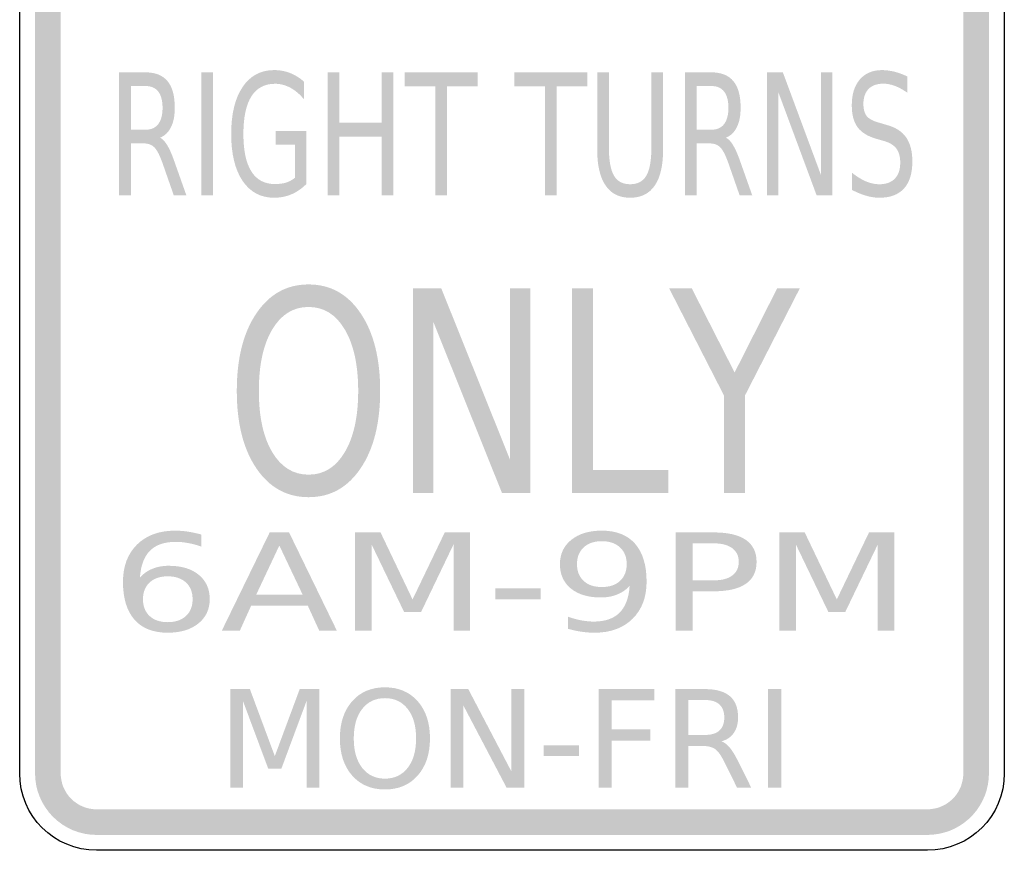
# Model space of a CAD drawing. Header units: inches. Extents: x -0.5 to 0.5, y -0.9 to 0.9.
# Tile 1 of 2: x -0.5 to 0.5, y -0.9 to -0.06. Entities that reach past the tile are written whole.
import ezdxf

# ---------------------------------------------------------------- set-up
doc = ezdxf.new("R2010")
doc.units = ezdxf.units.IN
doc.header["$MEASUREMENT"] = 0

msp = doc.modelspace()

# ---------------------------------------------------------------- hatches: boundary and pattern name
for points in [[(-0.4583, -0.8255), (-0.4583, 0.8255), (-0.4844, 0.8255), (-0.4844, -0.8255), (-0.4583, -0.8255)], [(0.4583, 0.8255), (0.4583, -0.8255), (0.4844, -0.8255), (0.4844, 0.8255), (0.4583, 0.8255)], [(-0.3156, -0.1131), (-0.3037, -0.1131), (-0.3037, -0.2381), (-0.3156, -0.2381), (-0.3156, -0.1131)], [(-0.1872, -0.1131), (-0.1753, -0.1131), (-0.1753, -0.1643), (-0.1323, -0.1643), (-0.1323, -0.1131), (-0.1204, -0.1131), (-0.1204, -0.2381), (-0.1323, -0.2381), (-0.1323, -0.1786), (-0.1753, -0.1786), (-0.1753, -0.2381), (-0.1872, -0.2381), (-0.1872, -0.1131)], [(-0.1089, -0.1131), (-0.0349, -0.1131), (-0.0349, -0.1273), (-0.066, -0.1273), (-0.066, -0.2381), (-0.0778, -0.2381), (-0.0778, -0.1273), (-0.1089, -0.1273), (-0.1089, -0.1131)], [(0.0025, -0.1131), (0.0765, -0.1131), (0.0765, -0.1273), (0.0454, -0.1273), (0.0454, -0.2381), (0.0336, -0.2381), (0.0336, -0.1273), (0.0025, -0.1273), (0.0025, -0.1131)], [(0.2591, -0.1131), (0.2751, -0.1131), (0.3139, -0.2177), (0.3139, -0.1131), (0.3254, -0.1131), (0.3254, -0.2381), (0.3094, -0.2381), (0.2706, -0.1335), (0.2706, -0.2381), (0.2591, -0.2381), (0.2591, -0.1131)], [(-0.1006, -0.3324), (-0.0719, -0.3324), (-0.002, -0.5067), (-0.002, -0.3324), (0.0186, -0.3324), (0.0186, -0.5407), (-0.0101, -0.5407), (-0.08, -0.3664), (-0.08, -0.5407), (-0.1006, -0.5407), (-0.1006, -0.3324)], [(0.0609, -0.3324), (0.0822, -0.3324), (0.0822, -0.517), (0.1588, -0.517), (0.1588, -0.5407), (0.0609, -0.5407), (0.0609, -0.3324)], [(0.1595, -0.3324), (0.1825, -0.3324), (0.2261, -0.4181), (0.2694, -0.3324), (0.2924, -0.3324), (0.2366, -0.4415), (0.2366, -0.5407), (0.2153, -0.5407), (0.2153, -0.4415), (0.1595, -0.3324)], [(-0.1593, -0.5806), (-0.1335, -0.5806), (-0.101, -0.6487), (-0.0683, -0.5806), (-0.0426, -0.5806), (-0.0426, -0.6806), (-0.0594, -0.6806), (-0.0594, -0.5928), (-0.0923, -0.6614), (-0.1096, -0.6614), (-0.1426, -0.5928), (-0.1426, -0.6806), (-0.1593, -0.6806), (-0.1593, -0.5806)], [(0.2716, -0.5806), (0.2973, -0.5806), (0.3299, -0.6487), (0.3626, -0.5806), (0.3883, -0.5806), (0.3883, -0.6806), (0.3715, -0.6806), (0.3715, -0.5928), (0.3385, -0.6614), (0.3213, -0.6614), (0.2883, -0.5928), (0.2883, -0.6806), (0.2716, -0.6806), (0.2716, -0.5806)], [(-0.0169, -0.6375), (0.0291, -0.6375), (0.0291, -0.6485), (-0.0169, -0.6485), (-0.0169, -0.6375)], [(-0.2861, -0.7398), (-0.2662, -0.7398), (-0.2409, -0.8079), (-0.2156, -0.7398), (-0.1957, -0.7398), (-0.1957, -0.8398), (-0.2087, -0.8398), (-0.2087, -0.752), (-0.2342, -0.8206), (-0.2476, -0.8206), (-0.2732, -0.752), (-0.2732, -0.8398), (-0.2861, -0.8398), (-0.2861, -0.7398)], [(-0.0624, -0.7398), (-0.0444, -0.7398), (-0.0006, -0.8235), (-0.0006, -0.7398), (0.0124, -0.7398), (0.0124, -0.8398), (-0.0056, -0.8398), (-0.0495, -0.7562), (-0.0495, -0.8398), (-0.0624, -0.8398), (-0.0624, -0.7398)], [(0.0879, -0.7398), (0.1447, -0.7398), (0.1447, -0.7512), (0.1013, -0.7512), (0.1013, -0.7807), (0.1405, -0.7807), (0.1405, -0.7921), (0.1013, -0.7921), (0.1013, -0.8398), (0.0879, -0.8398), (0.0879, -0.7398)], [(0.26, -0.7398), (0.2734, -0.7398), (0.2734, -0.8398), (0.26, -0.8398), (0.26, -0.7398)], [(0.0322, -0.7968), (0.0679, -0.7968), (0.0679, -0.8077), (0.0322, -0.8077), (0.0322, -0.7968)], [(-0.4844, -0.8255), (-0.4841, -0.8316), (-0.4832, -0.8377), (-0.4817, -0.8437), (-0.4796, -0.8494), (-0.477, -0.855), (-0.4738, -0.8602), (-0.4702, -0.8652), (-0.4661, -0.8697), (-0.4615, -0.8738), (-0.4566, -0.8775), (-0.4513, -0.8806), (-0.4458, -0.8833), (-0.44, -0.8853), (-0.4341, -0.8868), (-0.428, -0.8877), (-0.4219, -0.888), (-0.4219, -0.862), (-0.4254, -0.8618), (-0.429, -0.8613), (-0.4325, -0.8604), (-0.4358, -0.8592), (-0.4391, -0.8577), (-0.4421, -0.8558), (-0.445, -0.8537), (-0.4477, -0.8513), (-0.4501, -0.8486), (-0.4522, -0.8458), (-0.454, -0.8427), (-0.4556, -0.8395), (-0.4568, -0.8361), (-0.4576, -0.8326), (-0.4582, -0.8291), (-0.4583, -0.8255), (-0.4844, -0.8255)], [(0.4219, -0.888), (0.4276, -0.8877), (0.4334, -0.8869), (0.439, -0.8856), (0.4445, -0.8838), (0.4497, -0.8815), (0.4548, -0.8786), (0.4595, -0.8754), (0.464, -0.8717), (0.4681, -0.8676), (0.4718, -0.8632), (0.475, -0.8584), (0.4778, -0.8534), (0.4802, -0.8481), (0.482, -0.8426), (0.4833, -0.837), (0.4841, -0.8313), (0.4844, -0.8255), (0.4583, -0.8255), (0.4582, -0.8289), (0.4577, -0.8322), (0.4569, -0.8355), (0.4559, -0.8387), (0.4545, -0.8418), (0.4529, -0.8447), (0.451, -0.8475), (0.4488, -0.8501), (0.4464, -0.8525), (0.4438, -0.8546), (0.4411, -0.8565), (0.4381, -0.8581), (0.435, -0.8595), (0.4319, -0.8606), (0.4286, -0.8613), (0.4252, -0.8618), (0.4219, -0.862), (0.4219, -0.888)], [(0.4219, -0.862), (-0.4219, -0.862), (-0.4219, -0.888), (0.4219, -0.888), (0.4219, -0.862)]]:
    msp.add_hatch(color=7).paths.add_polyline_path(points)
h = msp.add_hatch(color=7)
edge = h.paths.add_edge_path()
edge.add_spline(control_points=[(-0.3575, -0.1795), (-0.3549, -0.1807), (-0.3524, -0.1833), (-0.35, -0.1874), (-0.3476, -0.1914), (-0.3452, -0.1969), (-0.3428, -0.2039)], knot_values=[0, 0, 0, 0, 1, 1, 1, 2, 2, 2, 2], degree=3, periodic=0)
edge.add_line((-0.3428, -0.2039), (-0.3307, -0.2381))
edge.add_line((-0.3307, -0.2381), (-0.3435, -0.2381))
edge.add_line((-0.3435, -0.2381), (-0.3547, -0.206))
edge.add_spline(control_points=[(-0.3547, -0.206), (-0.3576, -0.1977), (-0.3604, -0.1921), (-0.3631, -0.1894), (-0.3658, -0.1866), (-0.3695, -0.1853), (-0.3742, -0.1853)], knot_values=[0, 0, 0, 0, 1, 1, 1, 2, 2, 2, 2], degree=3, periodic=0)
edge.add_line((-0.3742, -0.1853), (-0.3871, -0.1853))
edge.add_line((-0.3871, -0.1853), (-0.3871, -0.2381))
edge.add_line((-0.3871, -0.2381), (-0.399, -0.2381))
edge.add_line((-0.399, -0.2381), (-0.399, -0.1131))
edge.add_line((-0.399, -0.1131), (-0.3722, -0.1131))
edge.add_spline(control_points=[(-0.3722, -0.1131), (-0.3622, -0.1131), (-0.3547, -0.1161), (-0.3498, -0.1221), (-0.3449, -0.128), (-0.3425, -0.137), (-0.3425, -0.1491), (-0.3425, -0.157), (-0.3437, -0.1635), (-0.3463, -0.1687), (-0.3488, -0.1739), (-0.3525, -0.1775), (-0.3575, -0.1795)], knot_values=[0, 0, 0, 0, 1, 1, 1, 2, 2, 2, 3, 3, 3, 4, 4, 4, 4], degree=3, periodic=0)
edge = h.paths.add_edge_path(flags=0)
edge.add_line((-0.3871, -0.127), (-0.3871, -0.1714))
edge.add_line((-0.3871, -0.1714), (-0.3722, -0.1714))
edge.add_spline(control_points=[(-0.3722, -0.1714), (-0.3665, -0.1714), (-0.3622, -0.1695), (-0.3593, -0.1657), (-0.3564, -0.1619), (-0.3549, -0.1564), (-0.3549, -0.1491), (-0.3549, -0.1418), (-0.3564, -0.1363), (-0.3593, -0.1326), (-0.3622, -0.1288), (-0.3665, -0.127), (-0.3722, -0.127)], knot_values=[0, 0, 0, 0, 1, 1, 1, 2, 2, 2, 3, 3, 3, 4, 4, 4, 4], degree=3, periodic=0)
edge.add_line((-0.3722, -0.127), (-0.3871, -0.127))
h = msp.add_hatch(color=7)
edge = h.paths.add_edge_path()
edge.add_line((-0.2205, -0.2203), (-0.2205, -0.1867))
edge.add_line((-0.2205, -0.1867), (-0.2399, -0.1867))
edge.add_line((-0.2399, -0.1867), (-0.2399, -0.1728))
edge.add_line((-0.2399, -0.1728), (-0.2088, -0.1728))
edge.add_line((-0.2088, -0.1728), (-0.2088, -0.2265))
edge.add_spline(control_points=[(-0.2088, -0.2265), (-0.2133, -0.2311), (-0.2184, -0.2346), (-0.2239, -0.237), (-0.2294, -0.2393), (-0.2353, -0.2405), (-0.2416, -0.2405), (-0.2552, -0.2405), (-0.2659, -0.2348), (-0.2736, -0.2234), (-0.2813, -0.212), (-0.2852, -0.1961), (-0.2852, -0.1757), (-0.2852, -0.1553), (-0.2813, -0.1394), (-0.2736, -0.128), (-0.2659, -0.1165), (-0.2552, -0.1108), (-0.2416, -0.1108), (-0.2359, -0.1108), (-0.2304, -0.1118), (-0.2253, -0.1138), (-0.2201, -0.1159), (-0.2154, -0.1188), (-0.2111, -0.1227)], knot_values=[0, 0, 0, 0, 1, 1, 1, 2, 2, 2, 3, 3, 3, 4, 4, 4, 5, 5, 5, 6, 6, 6, 7, 7, 7, 8, 8, 8, 8], degree=3, periodic=0)
edge.add_line((-0.2111, -0.1227), (-0.2111, -0.1407))
edge.add_spline(control_points=[(-0.2111, -0.1407), (-0.2154, -0.1354), (-0.2201, -0.1314), (-0.225, -0.1288), (-0.23, -0.1261), (-0.2351, -0.1247), (-0.2406, -0.1247), (-0.2513, -0.1247), (-0.2593, -0.129), (-0.2647, -0.1375), (-0.2701, -0.1461), (-0.2728, -0.1588), (-0.2728, -0.1757), (-0.2728, -0.1926), (-0.2701, -0.2053), (-0.2647, -0.2138), (-0.2593, -0.2224), (-0.2513, -0.2266), (-0.2406, -0.2266), (-0.2364, -0.2266), (-0.2326, -0.2261), (-0.2293, -0.2251), (-0.2261, -0.224), (-0.2231, -0.2224), (-0.2205, -0.2203)], knot_values=[0, 0, 0, 0, 1, 1, 1, 2, 2, 2, 3, 3, 3, 4, 4, 4, 5, 5, 5, 6, 6, 6, 7, 7, 7, 8, 8, 8, 8], degree=3, periodic=0)
h = msp.add_hatch(color=7)
edge = h.paths.add_edge_path()
edge.add_line((0.0865, -0.1131), (0.0984, -0.1131))
edge.add_line((0.0984, -0.1131), (0.0984, -0.189))
edge.add_spline(control_points=[(0.0984, -0.189), (0.0984, -0.2024), (0.1001, -0.2121), (0.1035, -0.218), (0.1069, -0.2238), (0.1124, -0.2268), (0.12, -0.2268), (0.1276, -0.2268), (0.1331, -0.2238), (0.1365, -0.218), (0.1399, -0.2121), (0.1416, -0.2024), (0.1416, -0.189)], knot_values=[0, 0, 0, 0, 1, 1, 1, 2, 2, 2, 3, 3, 3, 4, 4, 4, 4], degree=3, periodic=0)
edge.add_line((0.1416, -0.189), (0.1416, -0.1131))
edge.add_line((0.1416, -0.1131), (0.1535, -0.1131))
edge.add_line((0.1535, -0.1131), (0.1535, -0.1911))
edge.add_spline(control_points=[(0.1535, -0.1911), (0.1535, -0.2074), (0.1507, -0.2197), (0.1451, -0.228), (0.1394, -0.2364), (0.1311, -0.2405), (0.12, -0.2405), (0.109, -0.2405), (0.1006, -0.2364), (0.095, -0.228), (0.0893, -0.2197), (0.0865, -0.2074), (0.0865, -0.1911)], knot_values=[0, 0, 0, 0, 1, 1, 1, 2, 2, 2, 3, 3, 3, 4, 4, 4, 4], degree=3, periodic=0)
edge.add_line((0.0865, -0.1911), (0.0865, -0.1131))
h = msp.add_hatch(color=7)
edge = h.paths.add_edge_path()
edge.add_spline(control_points=[(0.2172, -0.1795), (0.2198, -0.1807), (0.2223, -0.1833), (0.2247, -0.1874), (0.2271, -0.1914), (0.2295, -0.1969), (0.2319, -0.2039)], knot_values=[0, 0, 0, 0, 1, 1, 1, 2, 2, 2, 2], degree=3, periodic=0)
edge.add_line((0.2319, -0.2039), (0.244, -0.2381))
edge.add_line((0.244, -0.2381), (0.2312, -0.2381))
edge.add_line((0.2312, -0.2381), (0.22, -0.206))
edge.add_spline(control_points=[(0.22, -0.206), (0.2171, -0.1977), (0.2143, -0.1921), (0.2116, -0.1894), (0.2089, -0.1866), (0.2052, -0.1853), (0.2005, -0.1853)], knot_values=[0, 0, 0, 0, 1, 1, 1, 2, 2, 2, 2], degree=3, periodic=0)
edge.add_line((0.2005, -0.1853), (0.1876, -0.1853))
edge.add_line((0.1876, -0.1853), (0.1876, -0.2381))
edge.add_line((0.1876, -0.2381), (0.1757, -0.2381))
edge.add_line((0.1757, -0.2381), (0.1757, -0.1131))
edge.add_line((0.1757, -0.1131), (0.2025, -0.1131))
edge.add_spline(control_points=[(0.2025, -0.1131), (0.2125, -0.1131), (0.22, -0.1161), (0.2249, -0.1221), (0.2298, -0.128), (0.2322, -0.137), (0.2322, -0.1491), (0.2322, -0.157), (0.231, -0.1635), (0.2284, -0.1687), (0.2259, -0.1739), (0.2222, -0.1775), (0.2172, -0.1795)], knot_values=[0, 0, 0, 0, 1, 1, 1, 2, 2, 2, 3, 3, 3, 4, 4, 4, 4], degree=3, periodic=0)
edge = h.paths.add_edge_path(flags=0)
edge.add_line((0.1876, -0.127), (0.1876, -0.1714))
edge.add_line((0.1876, -0.1714), (0.2025, -0.1714))
edge.add_spline(control_points=[(0.2025, -0.1714), (0.2082, -0.1714), (0.2125, -0.1695), (0.2154, -0.1657), (0.2183, -0.1619), (0.2198, -0.1564), (0.2198, -0.1491), (0.2198, -0.1418), (0.2183, -0.1363), (0.2154, -0.1326), (0.2125, -0.1288), (0.2082, -0.127), (0.2025, -0.127)], knot_values=[0, 0, 0, 0, 1, 1, 1, 2, 2, 2, 3, 3, 3, 4, 4, 4, 4], degree=3, periodic=0)
edge.add_line((0.2025, -0.127), (0.1876, -0.127))
h = msp.add_hatch(color=7)
edge = h.paths.add_edge_path()
edge.add_line((0.4014, -0.1172), (0.4014, -0.1337))
edge.add_spline(control_points=[(0.4014, -0.1337), (0.3969, -0.1306), (0.3927, -0.1283), (0.3887, -0.1268), (0.3847, -0.1253), (0.3808, -0.1246), (0.3771, -0.1246), (0.3707, -0.1246), (0.3657, -0.1264), (0.3622, -0.1299), (0.3587, -0.1335), (0.3569, -0.1386), (0.3569, -0.1452), (0.3569, -0.1507), (0.3581, -0.1549), (0.3604, -0.1577), (0.3627, -0.1605), (0.3672, -0.1628), (0.3737, -0.1645)], knot_values=[0, 0, 0, 0, 1, 1, 1, 2, 2, 2, 3, 3, 3, 4, 4, 4, 5, 5, 5, 6, 6, 6, 6], degree=3, periodic=0)
edge.add_line((0.3737, -0.1645), (0.3808, -0.1666))
edge.add_spline(control_points=[(0.3808, -0.1666), (0.3896, -0.169), (0.3962, -0.1732), (0.4004, -0.1793), (0.4045, -0.1853), (0.4066, -0.1934), (0.4066, -0.2036), (0.4066, -0.2157), (0.4038, -0.2249), (0.3981, -0.2311), (0.3925, -0.2374), (0.3841, -0.2405), (0.3732, -0.2405), (0.369, -0.2405), (0.3646, -0.2399), (0.3599, -0.2385), (0.3552, -0.2372), (0.3504, -0.2352), (0.3454, -0.2326)], knot_values=[0, 0, 0, 0, 1, 1, 1, 2, 2, 2, 3, 3, 3, 4, 4, 4, 5, 5, 5, 6, 6, 6, 6], degree=3, periodic=0)
edge.add_line((0.3454, -0.2326), (0.3454, -0.2152))
edge.add_spline(control_points=[(0.3454, -0.2152), (0.3502, -0.219), (0.3549, -0.2219), (0.3595, -0.2239), (0.3641, -0.2258), (0.3687, -0.2268), (0.3732, -0.2268), (0.3799, -0.2268), (0.3851, -0.2249), (0.3888, -0.2211), (0.3925, -0.2173), (0.3943, -0.2119), (0.3943, -0.2049), (0.3943, -0.1987), (0.393, -0.1939), (0.3904, -0.1905), (0.3877, -0.187), (0.3834, -0.1844), (0.3773, -0.1827)], knot_values=[0, 0, 0, 0, 1, 1, 1, 2, 2, 2, 3, 3, 3, 4, 4, 4, 5, 5, 5, 6, 6, 6, 6], degree=3, periodic=0)
edge.add_line((0.3773, -0.1827), (0.3702, -0.1807))
edge.add_spline(control_points=[(0.3702, -0.1807), (0.3613, -0.1781), (0.3549, -0.1742), (0.351, -0.1689), (0.347, -0.1635), (0.3451, -0.156), (0.3451, -0.1465), (0.3451, -0.1354), (0.3478, -0.1267), (0.3532, -0.1204), (0.3587, -0.114), (0.3662, -0.1108), (0.3758, -0.1108), (0.3799, -0.1108), (0.3841, -0.1114), (0.3883, -0.1124), (0.3926, -0.1135), (0.3969, -0.1151), (0.4014, -0.1172)], knot_values=[0, 0, 0, 0, 1, 1, 1, 2, 2, 2, 3, 3, 3, 4, 4, 4, 5, 5, 5, 6, 6, 6, 6], degree=3, periodic=0)
h = msp.add_hatch(color=7)
edge = h.paths.add_edge_path()
edge.add_spline(control_points=[(-0.2066, -0.3286), (-0.1845, -0.3286), (-0.1669, -0.3384), (-0.1537, -0.358), (-0.1405, -0.3776), (-0.1339, -0.4038), (-0.1339, -0.4368), (-0.1339, -0.4696), (-0.1405, -0.4958), (-0.1537, -0.5154), (-0.1669, -0.535), (-0.1845, -0.5448), (-0.2066, -0.5448), (-0.2287, -0.5448), (-0.2464, -0.535), (-0.2596, -0.5155), (-0.2729, -0.4959), (-0.2795, -0.4697), (-0.2795, -0.4368), (-0.2795, -0.4038), (-0.2729, -0.3776), (-0.2596, -0.358), (-0.2464, -0.3384), (-0.2287, -0.3286), (-0.2066, -0.3286)], knot_values=[0, 0, 0, 0, 1, 1, 1, 2, 2, 2, 3, 3, 3, 4, 4, 4, 5, 5, 5, 6, 6, 6, 7, 7, 7, 8, 8, 8, 8], degree=3, periodic=0)
edge = h.paths.add_edge_path(flags=0)
edge.add_spline(control_points=[(-0.2066, -0.3515), (-0.2221, -0.3515), (-0.2344, -0.3591), (-0.2435, -0.3744), (-0.2526, -0.3897), (-0.2571, -0.4105), (-0.2571, -0.4368), (-0.2571, -0.463), (-0.2526, -0.4838), (-0.2435, -0.499), (-0.2344, -0.5143), (-0.2221, -0.5219), (-0.2066, -0.5219), (-0.1911, -0.5219), (-0.1789, -0.5143), (-0.1698, -0.499), (-0.1608, -0.4838), (-0.1562, -0.463), (-0.1562, -0.4368), (-0.1562, -0.4105), (-0.1608, -0.3897), (-0.1698, -0.3744), (-0.1789, -0.3591), (-0.1911, -0.3515), (-0.2066, -0.3515)], knot_values=[0, 0, 0, 0, 1, 1, 1, 2, 2, 2, 3, 3, 3, 4, 4, 4, 5, 5, 5, 6, 6, 6, 7, 7, 7, 8, 8, 8, 8], degree=3, periodic=0)
h = msp.add_hatch(color=7)
edge = h.paths.add_edge_path()
edge.add_line((-0.3154, -0.5828), (-0.3154, -0.5951))
edge.add_spline(control_points=[(-0.3154, -0.5951), (-0.3197, -0.5935), (-0.324, -0.5923), (-0.3285, -0.5915), (-0.3329, -0.5906), (-0.3373, -0.5902), (-0.3416, -0.5902), (-0.353, -0.5902), (-0.3617, -0.5932), (-0.3677, -0.5992), (-0.3737, -0.6053), (-0.3771, -0.6144), (-0.3779, -0.6266)], knot_values=[0, 0, 0, 0, 1, 1, 1, 2, 2, 2, 3, 3, 3, 4, 4, 4, 4], degree=3, periodic=0)
edge.add_spline(control_points=[(-0.3779, -0.6266), (-0.3746, -0.6227), (-0.3704, -0.6197), (-0.3653, -0.6176), (-0.3602, -0.6155), (-0.3547, -0.6145), (-0.3486, -0.6145), (-0.3357, -0.6145), (-0.3256, -0.6175), (-0.3182, -0.6236), (-0.3107, -0.6297), (-0.307, -0.638), (-0.307, -0.6485), (-0.307, -0.6588), (-0.3109, -0.667), (-0.3186, -0.6732), (-0.3264, -0.6794), (-0.3367, -0.6825), (-0.3496, -0.6825), (-0.3644, -0.6825), (-0.3757, -0.6781), (-0.3834, -0.6693), (-0.3912, -0.6604), (-0.3951, -0.6475), (-0.3951, -0.6307), (-0.3951, -0.6149), (-0.3903, -0.6023), (-0.3808, -0.5929), (-0.3712, -0.5835), (-0.3584, -0.5788), (-0.3422, -0.5788), (-0.3379, -0.5788), (-0.3336, -0.5791), (-0.3291, -0.5798), (-0.3247, -0.5805), (-0.3201, -0.5815), (-0.3154, -0.5828)], knot_values=[0, 0, 0, 0, 1, 1, 1, 2, 2, 2, 3, 3, 3, 4, 4, 4, 5, 5, 5, 6, 6, 6, 7, 7, 7, 8, 8, 8, 9, 9, 9, 10, 10, 10, 11, 11, 11, 12, 12, 12, 12], degree=3, periodic=0)
edge = h.paths.add_edge_path(flags=0)
edge.add_spline(control_points=[(-0.3496, -0.6252), (-0.3574, -0.6252), (-0.3635, -0.6273), (-0.368, -0.6314), (-0.3725, -0.6356), (-0.3748, -0.6413), (-0.3748, -0.6485), (-0.3748, -0.6557), (-0.3725, -0.6614), (-0.368, -0.6656), (-0.3635, -0.6697), (-0.3574, -0.6718), (-0.3496, -0.6718), (-0.3419, -0.6718), (-0.3357, -0.6697), (-0.3312, -0.6656), (-0.3266, -0.6614), (-0.3244, -0.6557), (-0.3244, -0.6485), (-0.3244, -0.6413), (-0.3266, -0.6356), (-0.3312, -0.6314), (-0.3357, -0.6273), (-0.3419, -0.6252), (-0.3496, -0.6252)], knot_values=[0, 0, 0, 0, 1, 1, 1, 2, 2, 2, 3, 3, 3, 4, 4, 4, 5, 5, 5, 6, 6, 6, 7, 7, 7, 8, 8, 8, 8], degree=3, periodic=0)
h = msp.add_hatch(color=7)
edge = h.paths.add_edge_path()
edge.add_line((0.0568, -0.6785), (0.0568, -0.6662))
edge.add_spline(control_points=[(0.0568, -0.6662), (0.0612, -0.6678), (0.0656, -0.669), (0.07, -0.6699), (0.0745, -0.6707), (0.0788, -0.6712), (0.0831, -0.6712), (0.0945, -0.6712), (0.1032, -0.6682), (0.1092, -0.6622), (0.1153, -0.6561), (0.1187, -0.647), (0.1195, -0.6348)], knot_values=[0, 0, 0, 0, 1, 1, 1, 2, 2, 2, 3, 3, 3, 4, 4, 4, 4], degree=3, periodic=0)
edge.add_spline(control_points=[(0.1195, -0.6348), (0.1162, -0.6386), (0.112, -0.6416), (0.107, -0.6436), (0.1019, -0.6457), (0.0963, -0.6467), (0.0902, -0.6467), (0.0774, -0.6467), (0.0673, -0.6437), (0.0598, -0.6376), (0.0524, -0.6316), (0.0487, -0.6233), (0.0487, -0.6128), (0.0487, -0.6026), (0.0525, -0.5943), (0.0603, -0.5881), (0.068, -0.5819), (0.0783, -0.5788), (0.0912, -0.5788), (0.1059, -0.5788), (0.1172, -0.5832), (0.125, -0.5921), (0.1328, -0.601), (0.1367, -0.6138), (0.1367, -0.6307), (0.1367, -0.6465), (0.1319, -0.659), (0.1224, -0.6684), (0.1129, -0.6778), (0.1, -0.6825), (0.0839, -0.6825), (0.0795, -0.6825), (0.0751, -0.6822), (0.0707, -0.6815), (0.0663, -0.6809), (0.0616, -0.6799), (0.0568, -0.6785)], knot_values=[0, 0, 0, 0, 1, 1, 1, 2, 2, 2, 3, 3, 3, 4, 4, 4, 5, 5, 5, 6, 6, 6, 7, 7, 7, 8, 8, 8, 9, 9, 9, 10, 10, 10, 11, 11, 11, 12, 12, 12, 12], degree=3, periodic=0)
edge = h.paths.add_edge_path(flags=0)
edge.add_spline(control_points=[(0.0912, -0.6361), (0.099, -0.6361), (0.1051, -0.6341), (0.1097, -0.6299), (0.1142, -0.6257), (0.1165, -0.6201), (0.1165, -0.6128), (0.1165, -0.6056), (0.1142, -0.6), (0.1097, -0.5958), (0.1051, -0.5916), (0.099, -0.5895), (0.0912, -0.5895), (0.0835, -0.5895), (0.0774, -0.5916), (0.0728, -0.5958), (0.0683, -0.6), (0.066, -0.6056), (0.066, -0.6128), (0.066, -0.6201), (0.0683, -0.6257), (0.0728, -0.6299), (0.0774, -0.6341), (0.0835, -0.6361), (0.0912, -0.6361)], knot_values=[0, 0, 0, 0, 1, 1, 1, 2, 2, 2, 3, 3, 3, 4, 4, 4, 5, 5, 5, 6, 6, 6, 7, 7, 7, 8, 8, 8, 8], degree=3, periodic=0)
h = msp.add_hatch(color=7)
h.paths.add_polyline_path([(-0.2461, -0.5806), (-0.2264, -0.5806), (-0.1778, -0.6806), (-0.1957, -0.6806), (-0.2074, -0.655), (-0.2649, -0.655), (-0.2765, -0.6806), (-0.2948, -0.6806), (-0.2461, -0.5806)])
h.paths.add_polyline_path([(-0.2363, -0.5939), (-0.2597, -0.6437), (-0.2127, -0.6437), (-0.2363, -0.5939)], flags=0)
h = msp.add_hatch(color=7)
edge = h.paths.add_edge_path()
edge.add_line((0.1661, -0.5806), (0.205, -0.5806))
edge.add_spline(control_points=[(0.205, -0.5806), (0.2193, -0.5806), (0.2302, -0.5831), (0.2375, -0.5882), (0.2448, -0.5933), (0.2484, -0.6007), (0.2484, -0.6105), (0.2484, -0.6203), (0.2448, -0.6278), (0.2375, -0.6328), (0.2302, -0.6379), (0.2193, -0.6404), (0.205, -0.6404)], knot_values=[0, 0, 0, 0, 1, 1, 1, 2, 2, 2, 3, 3, 3, 4, 4, 4, 4], degree=3, periodic=0)
edge.add_line((0.205, -0.6404), (0.1834, -0.6404))
edge.add_line((0.1834, -0.6404), (0.1834, -0.6806))
edge.add_line((0.1834, -0.6806), (0.1661, -0.6806))
edge.add_line((0.1661, -0.6806), (0.1661, -0.5806))
edge = h.paths.add_edge_path(flags=0)
edge.add_line((0.1834, -0.5917), (0.1834, -0.6293))
edge.add_line((0.1834, -0.6293), (0.205, -0.6293))
edge.add_spline(control_points=[(0.205, -0.6293), (0.2131, -0.6293), (0.2193, -0.6277), (0.2237, -0.6244), (0.2281, -0.6211), (0.2303, -0.6165), (0.2303, -0.6105), (0.2303, -0.6045), (0.2281, -0.5999), (0.2237, -0.5966), (0.2193, -0.5934), (0.2131, -0.5917), (0.205, -0.5917)], knot_values=[0, 0, 0, 0, 1, 1, 1, 2, 2, 2, 3, 3, 3, 4, 4, 4, 4], degree=3, periodic=0)
edge.add_line((0.205, -0.5917), (0.1834, -0.5917))
h = msp.add_hatch(color=7)
edge = h.paths.add_edge_path()
edge.add_spline(control_points=[(-0.129, -0.738), (-0.1152, -0.738), (-0.1041, -0.7427), (-0.0958, -0.7521), (-0.0875, -0.7615), (-0.0833, -0.7741), (-0.0833, -0.7899), (-0.0833, -0.8057), (-0.0875, -0.8183), (-0.0958, -0.8277), (-0.1041, -0.8371), (-0.1152, -0.8418), (-0.129, -0.8418), (-0.1429, -0.8418), (-0.154, -0.8371), (-0.1623, -0.8277), (-0.1706, -0.8183), (-0.1748, -0.8057), (-0.1748, -0.7899), (-0.1748, -0.7741), (-0.1706, -0.7615), (-0.1623, -0.7521), (-0.154, -0.7427), (-0.1429, -0.738), (-0.129, -0.738)], knot_values=[0, 0, 0, 0, 1, 1, 1, 2, 2, 2, 3, 3, 3, 4, 4, 4, 5, 5, 5, 6, 6, 6, 7, 7, 7, 8, 8, 8, 8], degree=3, periodic=0)
edge = h.paths.add_edge_path(flags=0)
edge.add_spline(control_points=[(-0.129, -0.749), (-0.1387, -0.749), (-0.1465, -0.7527), (-0.1522, -0.76), (-0.1579, -0.7673), (-0.1607, -0.7773), (-0.1607, -0.7899), (-0.1607, -0.8025), (-0.1579, -0.8125), (-0.1522, -0.8198), (-0.1465, -0.8271), (-0.1387, -0.8308), (-0.129, -0.8308), (-0.1193, -0.8308), (-0.1116, -0.8271), (-0.1059, -0.8198), (-0.1002, -0.8125), (-0.0974, -0.8025), (-0.0974, -0.7899), (-0.0974, -0.7773), (-0.1002, -0.7673), (-0.1059, -0.76), (-0.1116, -0.7527), (-0.1193, -0.749), (-0.129, -0.749)], knot_values=[0, 0, 0, 0, 1, 1, 1, 2, 2, 2, 3, 3, 3, 4, 4, 4, 5, 5, 5, 6, 6, 6, 7, 7, 7, 8, 8, 8, 8], degree=3, periodic=0)
h = msp.add_hatch(color=7)
edge = h.paths.add_edge_path()
edge.add_spline(control_points=[(0.2127, -0.7929), (0.2156, -0.7939), (0.2184, -0.796), (0.2211, -0.7992), (0.2238, -0.8024), (0.2265, -0.8069), (0.2293, -0.8125)], knot_values=[0, 0, 0, 0, 1, 1, 1, 2, 2, 2, 2], degree=3, periodic=0)
edge.add_line((0.2293, -0.8125), (0.2429, -0.8398))
edge.add_line((0.2429, -0.8398), (0.2285, -0.8398))
edge.add_line((0.2285, -0.8398), (0.2158, -0.8142))
edge.add_spline(control_points=[(0.2158, -0.8142), (0.2126, -0.8075), (0.2094, -0.803), (0.2064, -0.8008), (0.2033, -0.7987), (0.1991, -0.7976), (0.1938, -0.7976)], knot_values=[0, 0, 0, 0, 1, 1, 1, 2, 2, 2, 2], degree=3, periodic=0)
edge.add_line((0.1938, -0.7976), (0.1792, -0.7976))
edge.add_line((0.1792, -0.7976), (0.1792, -0.8398))
edge.add_line((0.1792, -0.8398), (0.1658, -0.8398))
edge.add_line((0.1658, -0.8398), (0.1658, -0.7398))
edge.add_line((0.1658, -0.7398), (0.196, -0.7398))
edge.add_spline(control_points=[(0.196, -0.7398), (0.2073, -0.7398), (0.2158, -0.7422), (0.2213, -0.747), (0.2269, -0.7518), (0.2296, -0.759), (0.2296, -0.7686), (0.2296, -0.7749), (0.2282, -0.7801), (0.2253, -0.7843), (0.2225, -0.7885), (0.2183, -0.7913), (0.2127, -0.7929)], knot_values=[0, 0, 0, 0, 1, 1, 1, 2, 2, 2, 3, 3, 3, 4, 4, 4, 4], degree=3, periodic=0)
edge = h.paths.add_edge_path(flags=0)
edge.add_line((0.1792, -0.7509), (0.1792, -0.7864))
edge.add_line((0.1792, -0.7864), (0.196, -0.7864))
edge.add_spline(control_points=[(0.196, -0.7864), (0.2025, -0.7864), (0.2074, -0.7849), (0.2107, -0.7819), (0.2139, -0.7789), (0.2156, -0.7745), (0.2156, -0.7686), (0.2156, -0.7628), (0.2139, -0.7584), (0.2107, -0.7554), (0.2074, -0.7524), (0.2025, -0.7509), (0.196, -0.7509)], knot_values=[0, 0, 0, 0, 1, 1, 1, 2, 2, 2, 3, 3, 3, 4, 4, 4, 4], degree=3, periodic=0)
edge.add_line((0.196, -0.7509), (0.1792, -0.7509))

# ---------------------------------------------------------------- linework, layer by layer
at = {"color": 7}
for points in [[(-0.5, -0.8255), (-0.5, 0.8255)], [(0.5, 0.8255), (0.5, -0.8255)], [(0.4219, -0.9036), (-0.4219, -0.9036)]]:
    msp.add_lwpolyline(points, dxfattribs=at)
for points in [[(-0.4219, -0.9036), (-0.465, -0.9036), (-0.5, -0.8687), (-0.5, -0.8255)], [(0.5, -0.8255), (0.5, -0.8687), (0.465, -0.9036), (0.4219, -0.9036)]]:
    msp.add_open_spline(points, degree=3, dxfattribs=at)

doc.saveas('drawing.dxf')
